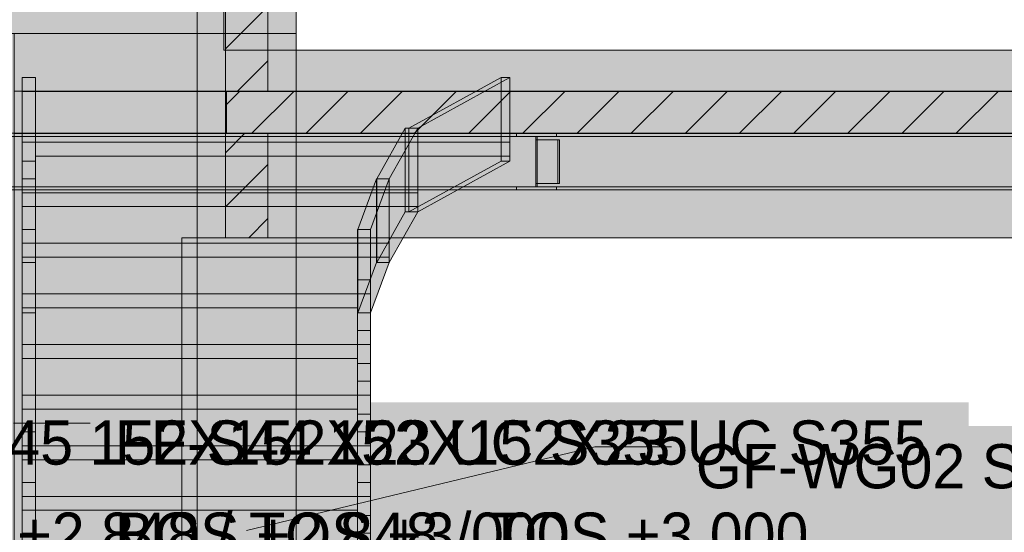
# Model space of a CAD drawing. Header units: millimetres. Extents: x 17 to 413, y 4 to 292.
# Tile 65 of 207: x 86 to 114, y 145 to 159. Entities that reach past the tile are written whole.
import ezdxf

# ---------------------------------------------------------------- set-up
doc = ezdxf.new("R2010")
doc.units = ezdxf.units.MM
for name, color, linetype in [('FILL-C_BDBDBF', 7, 'Continuous'), ('FILL-EPS', 7, 'Continuous'), ('FILL-INK', 7, 'Continuous'), ('FILL-LIGHT', 7, 'Continuous'), ('FILL-WHITE', 7, 'Continuous'), ('LINE-CORE', 7, 'Continuous'), ('LINE-INK', 7, 'Continuous'), ('LINE-STEEL_GREY', 7, 'Continuous'), ('TEXT-INK', 7, 'Continuous')]:
    doc.layers.add(name, color=color, linetype=linetype)

msp = doc.modelspace()

# ---------------------------------------------------------------- hatches: boundary and pattern name
at = {"layer": 'FILL-C_BDBDBF', "true_color": 0xbdbdbf}
h = msp.add_hatch(color=9, dxfattribs=at)
h.dxf.hatch_style = 1
h.paths.add_polyline_path([(92.176, 157.182), (91.572, 157.182), (91.548, 157.182), (91.538, 157.182), (91.538, 185.712), (92.71, 185.712), (92.757, 185.712), (92.757, 157.182), (92.176, 157.182)])
h = msp.add_hatch(color=9, dxfattribs=at)
h.dxf.hatch_style = 1
h.paths.add_polyline_path([(91.572, 155.962), (92.757, 155.962), (92.757, 152.976), (91.538, 152.976), (91.538, 155.962), (91.562, 155.962)])
at = {"layer": 'FILL-EPS', "true_color": 0xccffff}
h = msp.add_hatch(color=7, dxfattribs=at)
h.dxf.hatch_style = 1
h.paths.add_polyline_path([(91.538, 156.813), (91.538, 155.962), (91.538, 155.962), (91.538, 152.976), (91.302, 152.976), (90.725, 152.976), (90.725, 153.739), (90.725, 158.833), (90.725, 166.962), (90.725, 185.712), (91.538, 185.712), (91.538, 157.182), (91.538, 157.182)])
h = msp.add_hatch(color=7, dxfattribs=at)
h.dxf.hatch_style = 1
h.paths.add_polyline_path([(92.757, 185.712), (93.57, 185.712), (93.57, 177.583), (93.57, 158.833), (93.57, 158.334), (93.57, 157.182), (92.757, 157.182)])
h = msp.add_hatch(color=7, dxfattribs=at)
h.dxf.hatch_style = 1
h.paths.add_polyline_path([(93.57, 155.962), (93.57, 154.695), (93.57, 152.976), (92.757, 152.976), (92.757, 155.962), (92.966, 155.962)])
at = {"layer": 'FILL-INK', "true_color": 0x1a1a1f}
h = msp.add_hatch(color=250, dxfattribs=at)
h.dxf.hatch_style = 1
h.paths.add_polyline_path([(92.144, 144.572), (93.417, 145.269), (93.594, 144.53)])
at = {"layer": 'FILL-LIGHT', "true_color": 0xcccccf}
h = msp.add_hatch(color=254, dxfattribs=at)
h.dxf.hatch_style = 1
h.paths.add_polyline_path([(91.572, 157.172), (112.125, 157.172), (126.883, 157.172), (126.883, 156.671), (126.883, 155.972), (106.331, 155.972), (91.572, 155.972), (91.572, 156.474)])
at = {"layer": 'FILL-WHITE', "true_color": 0xffffff}
h = msp.add_hatch(color=7, dxfattribs=at)
h.dxf.hatch_style = 1
h.paths.add_polyline_path([(109.226, 208.815), (132.98, 185.061), (132.98, 158.833), (126.97, 158.833), (126.97, 180.572), (118.698, 180.572), (118.698, 181.172), (118.617, 182.461), (118.375, 183.727), (117.977, 184.95), (117.429, 186.108), (116.741, 187.182), (115.925, 188.153), (114.994, 189.004), (113.964, 189.722), (112.853, 190.293), (111.68, 190.708), (110.466, 190.96), (109.23, 191.044), (107.994, 190.96), (106.779, 190.708), (105.607, 190.293), (104.496, 189.722), (103.466, 189.004), (102.535, 188.153), (101.718, 187.182), (101.03, 186.108), (100.483, 184.95), (100.084, 183.727), (99.843, 182.461), (99.762, 181.172), (99.762, 180.572), (91.49, 180.572), (91.49, 158.833), (85.472, 158.833), (85.472, 185.061)])
h = msp.add_hatch(color=7, dxfattribs=at)
h.dxf.hatch_style = 1
h.paths.add_polyline_path([(109.226, 208.815), (132.98, 185.061), (132.98, 158.833), (126.97, 158.833), (126.97, 180.572), (118.698, 180.572), (118.698, 181.172), (118.617, 182.461), (118.375, 183.727), (117.977, 184.95), (117.429, 186.108), (116.741, 187.182), (115.925, 188.153), (114.994, 189.004), (113.964, 189.722), (112.853, 190.293), (111.68, 190.708), (110.466, 190.96), (109.23, 191.044), (107.994, 190.96), (106.779, 190.708), (105.607, 190.293), (104.496, 189.722), (103.466, 189.004), (102.535, 188.153), (101.718, 187.182), (101.03, 186.108), (100.483, 184.95), (100.084, 183.727), (99.843, 182.461), (99.762, 181.172), (99.762, 180.572), (91.49, 180.572), (91.49, 158.833), (85.472, 158.833), (85.472, 185.061)])
h = msp.add_hatch(color=7, dxfattribs=at)
h.dxf.hatch_style = 1
h.paths.add_polyline_path([(93.57, 185.712), (93.57, 158.833), (90.725, 158.833), (90.725, 185.712)])
h = msp.add_hatch(color=7, dxfattribs=at)
h.dxf.hatch_style = 1
h.paths.add_polyline_path([(93.57, 185.712), (93.57, 158.833), (90.725, 158.833), (90.725, 185.712)])
h = msp.add_hatch(color=7, dxfattribs=at)
h.dxf.hatch_style = 1
h.paths.add_polyline_path([(90.725, 158.833), (90.725, 185.712), (93.57, 185.712), (93.57, 158.833)])
h = msp.add_hatch(color=7, dxfattribs=at)
h.dxf.hatch_style = 1
h.paths.add_polyline_path([(74.627, 181.772), (90.725, 181.772), (90.725, 158.833), (74.627, 158.833), (74.627, 181.772)])
h.paths.add_polyline_path([(85.412, 174.572), (79.932, 174.572), (79.932, 164.372), (85.412, 164.372)], flags=0)
h = msp.add_hatch(color=7, dxfattribs=at)
h.dxf.hatch_style = 1
h.paths.add_polyline_path([(74.627, 181.772), (90.725, 181.772), (90.725, 158.833), (74.627, 158.833)])
h.paths.add_polyline_path([(85.412, 174.572), (79.932, 174.572), (79.932, 164.372), (85.412, 164.372)], flags=0)
h = msp.add_hatch(color=7, dxfattribs=at)
h.dxf.hatch_style = 1
h.paths.add_polyline_path([(90.725, 158.833), (90.725, 129.572), (74.627, 129.572), (74.627, 158.833)])
h.paths.add_polyline_path([(85.412, 152.972), (79.932, 152.972), (79.932, 136.172), (85.412, 136.172)], flags=0)
h = msp.add_hatch(color=7, dxfattribs=at)
h.dxf.hatch_style = 1
h.paths.add_polyline_path([(74.627, 158.833), (90.725, 158.833), (90.725, 129.572), (74.627, 129.572)])
h.paths.add_polyline_path([(85.412, 152.972), (79.932, 152.972), (79.932, 136.172), (85.412, 136.172)], flags=0)
h = msp.add_hatch(color=7, dxfattribs=at)
h.dxf.hatch_style = 1
h.paths.add_polyline_path([(85.459, 157.182), (85.472, 157.182), (85.472, 158.833), (91.49, 158.833), (91.49, 158.362), (126.97, 158.362), (126.97, 158.833), (132.979, 158.833), (132.979, 157.182), (85.472, 157.182)])
h = msp.add_hatch(color=7, dxfattribs=at)
h.dxf.hatch_style = 1
h.paths.add_polyline_path([(91.49, 158.833), (91.49, 158.362), (126.97, 158.362), (126.97, 158.833), (132.979, 158.833), (132.979, 129.572), (128.17, 129.572), (128.17, 152.976), (90.286, 152.976), (90.286, 129.572), (85.472, 129.572), (85.472, 158.833)])
h = msp.add_hatch(color=7, dxfattribs=at)
h.dxf.hatch_style = 1
h.paths.add_polyline_path([(90.725, 158.833), (93.57, 158.833), (93.57, 157.183), (93.57, 157.182), (93.57, 129.572), (90.725, 129.572), (90.725, 158.833)])
h = msp.add_hatch(color=7, dxfattribs=at)
h.dxf.hatch_style = 1
h.paths.add_polyline_path([(93.57, 158.833), (93.57, 155.963), (93.57, 155.962), (93.57, 129.572), (93.57, 129.572), (90.725, 129.572), (90.725, 158.833)])
h.paths.add_polyline_path([(93.57, 157.182), (91.572, 157.182), (91.572, 155.962), (93.57, 155.962)], flags=0)
h = msp.add_hatch(color=7, dxfattribs=at)
h.dxf.hatch_style = 1
h.paths.add_polyline_path([(93.57, 158.833), (93.57, 157.182), (91.572, 157.182), (91.572, 155.962), (93.57, 155.962), (93.57, 129.572), (90.725, 129.572), (90.725, 158.833)])
h = msp.add_hatch(color=7, dxfattribs=at)
h.dxf.hatch_style = 1
h.paths.add_polyline_path([(93.57, 158.837), (93.57, 158.833), (93.57, 158.833)])
h = msp.add_hatch(color=7, dxfattribs=at)
h.dxf.hatch_style = 1
h.paths.add_polyline_path([(85.706, 157.572), (86.082, 157.572), (86.082, 157.172), (99.706, 157.172), (99.706, 155.32), (86.082, 155.32), (86.082, 155.172), (85.706, 155.172), (85.706, 155.72)])
h = msp.add_hatch(color=7, dxfattribs=at)
h.dxf.hatch_style = 1
h.paths.add_polyline_path([(86.082, 157.572), (86.082, 156.12), (86.082, 154.667), (85.706, 154.667), (85.706, 156.12), (85.706, 157.572)])
h = msp.add_hatch(color=7, dxfattribs=at)
h.dxf.hatch_style = 1
h.paths.add_polyline_path([(96.805, 156.12), (99.453, 157.572), (99.453, 155.172), (96.805, 153.72), (96.805, 156.12)])
h = msp.add_hatch(color=7, dxfattribs=at)
h.dxf.hatch_style = 1
h.paths.add_polyline_path([(97.058, 156.12), (96.805, 156.12), (99.453, 157.572), (99.706, 157.572), (97.058, 156.12)])
h = msp.add_hatch(color=7, dxfattribs=at)
h.dxf.hatch_style = 1
h.paths.add_polyline_path([(97.058, 156.12), (99.706, 157.572), (99.706, 155.72), (99.706, 155.172), (97.058, 153.72), (97.058, 155.32), (97.058, 156.12)])
h = msp.add_hatch(color=7, dxfattribs=at)
h.dxf.hatch_style = 1
h.paths.add_polyline_path([(99.453, 155.172), (99.453, 157.572), (99.706, 157.572), (99.706, 155.172)])
h = msp.add_hatch(color=7, dxfattribs=at)
h.dxf.hatch_style = 1
h.paths.add_polyline_path([(85.472, 157.182), (132.979, 157.182), (132.979, 155.962), (85.472, 155.962)])
h = msp.add_hatch(color=7, dxfattribs=at)
h.dxf.hatch_style = 1
h.paths.add_polyline_path([(99.706, 157.172), (99.706, 155.72), (85.706, 155.72), (85.706, 157.172)])
h = msp.add_hatch(color=7, dxfattribs=at)
h.dxf.hatch_style = 1
h.paths.add_polyline_path([(95.886, 152.267), (95.886, 154.667), (96.702, 156.12), (96.702, 153.72)])
h = msp.add_hatch(color=7, dxfattribs=at)
h.dxf.hatch_style = 1
h.paths.add_polyline_path([(96.242, 154.667), (95.886, 154.667), (96.702, 156.12), (97.058, 156.12)])
h = msp.add_hatch(color=7, dxfattribs=at)
h.dxf.hatch_style = 1
h.paths.add_polyline_path([(97.058, 156.12), (97.058, 153.867), (97.058, 153.72), (96.242, 152.267), (96.242, 154.267), (96.242, 154.667)])
h = msp.add_hatch(color=7, dxfattribs=at)
h.dxf.hatch_style = 1
h.paths.add_polyline_path([(97.058, 156.12), (97.058, 153.72), (96.702, 153.72), (96.702, 156.12)])
h = msp.add_hatch(color=7, dxfattribs=at)
h.dxf.hatch_style = 1
h.paths.add_polyline_path([(97.058, 156.12), (97.058, 153.72), (96.805, 153.72), (96.805, 156.12)])
h = msp.add_hatch(color=7, dxfattribs=at)
h.dxf.hatch_style = 1
h.paths.add_polyline_path([(99.891, 155.972), (99.891, 155.884), (83.018, 155.884), (83.018, 155.972)])
h = msp.add_hatch(color=7, dxfattribs=at)
h.dxf.hatch_style = 1
h.paths.add_polyline_path([(83.573, 155.884), (100.446, 155.884), (100.446, 155.788), (101.085, 155.788), (101.085, 154.531), (100.446, 154.531), (100.446, 154.435), (83.573, 154.435)])
h = msp.add_hatch(color=7, dxfattribs=at)
h.dxf.hatch_style = 1
h.paths.add_polyline_path([(100.487, 155.884), (100.487, 155.788), (101.126, 155.788), (101.126, 154.531), (100.487, 154.531), (100.487, 154.435), (83.614, 154.435), (83.614, 155.884)])
h = msp.add_hatch(color=7, dxfattribs=at)
h.dxf.hatch_style = 1
h.paths.add_polyline_path([(83.754, 155.972), (134.698, 155.972), (134.698, 155.884), (83.754, 155.884)])
h = msp.add_hatch(color=7, dxfattribs=at)
h.dxf.hatch_style = 1
h.paths.add_polyline_path([(83.754, 155.972), (134.698, 155.972), (134.698, 155.884), (83.754, 155.884)])
h = msp.add_hatch(color=7, dxfattribs=at)
h.dxf.hatch_style = 1
h.paths.add_polyline_path([(83.754, 155.884), (134.698, 155.884), (134.698, 154.435), (83.754, 154.435)])
h = msp.add_hatch(color=7, dxfattribs=at)
h.dxf.hatch_style = 1
h.paths.add_polyline_path([(83.754, 155.884), (134.698, 155.884), (134.698, 154.435), (83.754, 154.435)])
h = msp.add_hatch(color=7, dxfattribs=at)
h.dxf.hatch_style = 1
h.paths.add_polyline_path([(84.17, 155.972), (101.042, 155.972), (101.042, 155.884), (84.17, 155.884)])
h = msp.add_hatch(color=7, dxfattribs=at)
h.dxf.hatch_style = 1
h.paths.add_polyline_path([(84.474, 154.531), (84.474, 155.788), (85.378, 155.788), (85.378, 155.884), (133.074, 155.884), (133.074, 155.788), (133.978, 155.788), (133.978, 154.531), (133.074, 154.531), (133.074, 154.435), (85.378, 154.435), (85.378, 154.531)])
h = msp.add_hatch(color=7, dxfattribs=at)
h.dxf.hatch_style = 1
h.paths.add_polyline_path([(85.378, 155.788), (85.378, 155.884), (133.074, 155.884), (133.074, 155.788), (133.978, 155.788), (133.978, 154.531), (133.074, 154.531), (133.074, 154.435), (85.378, 154.435), (85.378, 154.531), (84.474, 154.531), (84.474, 155.788)])
h = msp.add_hatch(color=7, dxfattribs=at)
h.dxf.hatch_style = 1
h.paths.add_polyline_path([(85.378, 155.884), (85.378, 155.972), (133.074, 155.972), (133.074, 155.884), (85.378, 155.884)])
h = msp.add_hatch(color=7, dxfattribs=at)
h.dxf.hatch_style = 1
h.paths.add_polyline_path([(133.074, 155.972), (133.074, 155.884), (85.378, 155.884), (85.378, 155.972)])
h = msp.add_hatch(color=7, dxfattribs=at)
h.dxf.hatch_style = 1
h.paths.add_polyline_path([(85.472, 155.962), (132.979, 155.962), (132.979, 129.572), (128.17, 129.572), (128.17, 152.976), (90.286, 152.976), (90.286, 129.572), (85.472, 129.572), (85.472, 155.962)])
h = msp.add_hatch(color=7, dxfattribs=at)
h.dxf.hatch_style = 1
h.paths.add_polyline_path([(99.891, 154.435), (100.446, 154.435), (100.446, 155.788), (100.446, 155.884), (99.891, 155.884), (99.891, 155.972), (101.042, 155.972), (101.042, 155.884), (100.487, 155.884), (100.487, 154.531), (100.487, 154.435), (101.042, 154.435), (101.042, 154.347), (99.891, 154.347)])
h = msp.add_hatch(color=7, dxfattribs=at)
h.dxf.hatch_style = 1
h.paths.add_polyline_path([(101.055, 155.974), (101.055, 155.974), (101.055, 155.974), (101.055, 155.973), (101.042, 155.972)])
h = msp.add_hatch(color=7, dxfattribs=at)
h.dxf.hatch_style = 1
h.paths.add_polyline_path([(101.085, 154.531), (101.085, 155.788), (101.126, 155.788), (101.126, 154.531)])
h = msp.add_hatch(color=7, dxfattribs=at)
h.dxf.hatch_style = 1
h.paths.add_polyline_path([(97.058, 155.72), (97.058, 154.267), (85.706, 154.267), (85.706, 155.72)])
h = msp.add_hatch(color=7, dxfattribs=at)
h.dxf.hatch_style = 1
h.paths.add_polyline_path([(85.706, 155.32), (85.706, 155.72), (97.058, 155.72), (97.058, 153.867), (85.706, 153.867), (85.706, 154.267)])
h = msp.add_hatch(color=7, dxfattribs=at)
h.dxf.hatch_style = 1
h.paths.add_polyline_path([(85.706, 152.267), (85.706, 153.72), (85.706, 155.172), (86.082, 155.172), (86.082, 153.72), (86.082, 152.267)])
h = msp.add_hatch(color=7, dxfattribs=at)
h.dxf.hatch_style = 1
h.paths.add_polyline_path([(97.058, 153.72), (96.805, 153.72), (99.453, 155.172), (99.706, 155.172), (97.058, 153.72)])
h = msp.add_hatch(color=7, dxfattribs=at)
h.dxf.hatch_style = 1
h.paths.add_polyline_path([(85.706, 154.667), (86.082, 154.667), (86.082, 153.215), (85.706, 153.215), (85.706, 154.667)])
h = msp.add_hatch(color=7, dxfattribs=at)
h.dxf.hatch_style = 1
h.paths.add_polyline_path([(95.339, 153.215), (95.875, 154.667), (95.875, 152.267), (95.339, 150.815)])
h = msp.add_hatch(color=7, dxfattribs=at)
h.dxf.hatch_style = 1
h.paths.add_polyline_path([(95.339, 153.215), (95.875, 154.667), (96.242, 154.667), (95.706, 153.215)])
h = msp.add_hatch(color=7, dxfattribs=at)
h.dxf.hatch_style = 1
h.paths.add_polyline_path([(95.706, 152.815), (95.706, 153.215), (96.242, 154.667), (96.242, 152.415), (96.242, 152.267), (95.706, 150.815)])
h = msp.add_hatch(color=7, dxfattribs=at)
h.dxf.hatch_style = 1
h.paths.add_polyline_path([(96.242, 154.667), (96.242, 152.267), (95.875, 152.267), (95.875, 154.667)])
h = msp.add_hatch(color=7, dxfattribs=at)
h.dxf.hatch_style = 1
h.paths.add_polyline_path([(95.886, 152.267), (95.886, 154.667), (96.242, 154.667), (96.242, 152.267)])
h = msp.add_hatch(color=7, dxfattribs=at)
h.dxf.hatch_style = 1
h.paths.add_polyline_path([(99.891, 154.435), (99.891, 154.347), (83.018, 154.347), (83.018, 154.435)])
h = msp.add_hatch(color=7, dxfattribs=at)
h.dxf.hatch_style = 1
h.paths.add_polyline_path([(83.754, 154.435), (134.698, 154.435), (134.698, 154.347), (83.754, 154.347)])
h = msp.add_hatch(color=7, dxfattribs=at)
h.dxf.hatch_style = 1
h.paths.add_polyline_path([(83.754, 154.435), (134.698, 154.435), (134.698, 154.347), (83.754, 154.347)])
h = msp.add_hatch(color=7, dxfattribs=at)
h.dxf.hatch_style = 1
h.paths.add_polyline_path([(84.17, 154.435), (101.042, 154.435), (101.042, 154.347), (84.17, 154.347)])
h = msp.add_hatch(color=7, dxfattribs=at)
h.dxf.hatch_style = 1
h.paths.add_polyline_path([(85.378, 154.347), (85.378, 154.435), (133.074, 154.435), (133.074, 154.347), (85.378, 154.347)])
h = msp.add_hatch(color=7, dxfattribs=at)
h.dxf.hatch_style = 1
h.paths.add_polyline_path([(133.074, 154.435), (133.074, 154.347), (85.378, 154.347), (85.378, 154.435)])
h = msp.add_hatch(color=7, dxfattribs=at)
h.dxf.hatch_style = 1
h.paths.add_polyline_path([(96.242, 154.267), (96.242, 152.815), (85.706, 152.815), (85.706, 154.267)])
h = msp.add_hatch(color=7, dxfattribs=at)
h.dxf.hatch_style = 1
h.paths.add_polyline_path([(85.706, 153.867), (85.706, 154.267), (96.242, 154.267), (96.242, 152.415), (85.706, 152.415), (85.706, 152.815)])
h = msp.add_hatch(color=7, dxfattribs=at)
h.dxf.hatch_style = 1
h.paths.add_polyline_path([(95.886, 152.267), (96.702, 153.72), (97.058, 153.72), (96.242, 152.267)])
h = msp.add_hatch(color=7, dxfattribs=at)
h.dxf.hatch_style = 1
h.paths.add_polyline_path([(85.706, 152.415), (85.706, 152.815), (95.33, 152.815), (95.33, 153.215), (95.706, 153.215), (95.706, 152.815), (95.706, 150.962), (95.706, 150.815), (95.33, 150.815), (95.33, 150.962), (85.706, 150.962), (85.706, 151.362)])
h = msp.add_hatch(color=7, dxfattribs=at)
h.dxf.hatch_style = 1
h.paths.add_polyline_path([(86.082, 153.215), (86.082, 151.762), (86.082, 150.309), (86.082, 148.856), (86.082, 147.404), (85.706, 147.404), (85.706, 148.856), (85.706, 150.309), (85.706, 151.762), (85.706, 153.215)])
h = msp.add_hatch(color=7, dxfattribs=at)
h.dxf.hatch_style = 1
h.paths.add_polyline_path([(90.725, 136.172), (90.725, 152.976), (93.57, 152.976), (93.57, 136.172), (90.725, 136.172)])
h = msp.add_hatch(color=7, dxfattribs=at)
h.dxf.hatch_style = 1
h.paths.add_polyline_path([(95.706, 153.215), (95.706, 151.762), (95.706, 150.309), (95.706, 148.856), (95.706, 147.404), (95.33, 147.404), (95.33, 148.856), (95.33, 150.309), (95.33, 151.762), (95.33, 153.215)])
h = msp.add_hatch(color=7, dxfattribs=at)
h.dxf.hatch_style = 1
h.paths.add_polyline_path([(95.339, 153.215), (95.706, 153.215), (95.706, 150.815), (95.339, 150.815)])
h = msp.add_hatch(color=7, dxfattribs=at)
h.dxf.hatch_style = 1
h.paths.add_polyline_path([(95.706, 152.815), (95.706, 151.362), (85.706, 151.362), (85.706, 152.815)])
h = msp.add_hatch(color=7, dxfattribs=at)
h.dxf.hatch_style = 1
h.paths.add_polyline_path([(85.706, 150.815), (85.706, 152.267), (86.082, 152.267), (86.082, 150.815), (85.706, 150.815)])
h = msp.add_hatch(color=7, dxfattribs=at)
h.dxf.hatch_style = 1
h.paths.add_polyline_path([(95.339, 150.815), (95.875, 152.267), (96.242, 152.267), (95.706, 150.815)])
h = msp.add_hatch(color=7, dxfattribs=at)
h.dxf.hatch_style = 1
h.paths.add_polyline_path([(85.706, 150.962), (85.706, 151.362), (95.33, 151.362), (95.33, 151.762), (95.706, 151.762), (95.706, 151.362), (95.706, 149.509), (95.706, 149.362), (95.33, 149.362), (95.33, 149.509), (85.706, 149.509), (85.706, 149.909)])
h = msp.add_hatch(color=7, dxfattribs=at)
h.dxf.hatch_style = 1
h.paths.add_polyline_path([(95.706, 151.362), (95.706, 149.909), (85.706, 149.909), (85.706, 151.362)])
h = msp.add_hatch(color=7, dxfattribs=at)
h.dxf.hatch_style = 1
h.paths.add_polyline_path([(85.706, 142.099), (85.706, 143.552), (85.706, 145.004), (85.706, 146.456), (85.706, 147.909), (85.706, 149.362), (85.706, 150.815), (86.082, 150.815), (86.082, 149.362), (86.082, 147.909), (86.082, 146.456), (86.082, 145.004), (86.082, 143.552), (86.082, 142.099)])
h = msp.add_hatch(color=7, dxfattribs=at)
h.dxf.hatch_style = 1
h.paths.add_polyline_path([(95.33, 142.099), (95.33, 143.552), (95.33, 145.004), (95.33, 146.456), (95.33, 147.909), (95.33, 149.362), (95.33, 150.815), (95.706, 150.815), (95.706, 149.362), (95.706, 147.909), (95.706, 146.456), (95.706, 145.004), (95.706, 143.552), (95.706, 142.099)])
h = msp.add_hatch(color=7, dxfattribs=at)
h.dxf.hatch_style = 1
h.paths.add_polyline_path([(85.706, 149.509), (85.706, 149.909), (95.33, 149.909), (95.33, 150.309), (95.706, 150.309), (95.706, 149.909), (95.706, 148.056), (95.706, 147.909), (95.33, 147.909), (95.33, 148.056), (85.706, 148.056), (85.706, 148.456)])
h = msp.add_hatch(color=7, dxfattribs=at)
h.dxf.hatch_style = 1
h.paths.add_polyline_path([(95.706, 149.909), (95.706, 148.456), (85.706, 148.456), (85.706, 149.909)])
h = msp.add_hatch(color=7, dxfattribs=at)
h.dxf.hatch_style = 1
h.paths.add_polyline_path([(85.706, 148.056), (85.706, 148.456), (95.33, 148.456), (95.33, 148.856), (95.706, 148.856), (95.706, 148.456), (95.706, 146.604), (95.706, 146.456), (95.33, 146.456), (95.33, 146.604), (85.706, 146.604), (85.706, 147.004)])
h = msp.add_hatch(color=7, dxfattribs=at)
h.dxf.hatch_style = 1
h.paths.add_polyline_path([(95.706, 148.456), (95.706, 147.004), (85.706, 147.004), (85.706, 148.456)])
h = msp.add_hatch(color=7, dxfattribs=at)
h.dxf.hatch_style = 1
h.paths.add_polyline_path([(81.202, 142.861), (106.018, 142.861), (106.018, 148.253), (81.202, 148.253)])
h = msp.add_hatch(color=7, dxfattribs=at)
h.dxf.hatch_style = 1
h.paths.add_polyline_path([(88.058, 142.861), (112.875, 142.861), (112.875, 148.253), (88.058, 148.253)])
h = msp.add_hatch(color=7, dxfattribs=at)
h.dxf.hatch_style = 1
h.paths.add_polyline_path([(104.744, 142.18), (127.211, 142.18), (127.211, 147.572), (104.744, 147.572)])
h = msp.add_hatch(color=7, dxfattribs=at)
h.dxf.hatch_style = 1
h.paths.add_polyline_path([(85.706, 147.404), (86.082, 147.404), (86.082, 145.952), (85.706, 145.952), (85.706, 147.404)])
h = msp.add_hatch(color=7, dxfattribs=at)
h.dxf.hatch_style = 1
h.paths.add_polyline_path([(85.706, 146.604), (85.706, 147.004), (95.33, 147.004), (95.33, 147.404), (95.706, 147.404), (95.706, 147.004), (95.706, 145.152), (95.706, 145.004), (95.33, 145.004), (95.33, 145.152), (85.706, 145.152), (85.706, 145.552)])
h = msp.add_hatch(color=7, dxfattribs=at)
h.dxf.hatch_style = 1
h.paths.add_polyline_path([(95.33, 147.404), (95.706, 147.404), (95.706, 145.952), (95.33, 145.952), (95.33, 147.404)])
h = msp.add_hatch(color=7, dxfattribs=at)
h.dxf.hatch_style = 1
h.paths.add_polyline_path([(85.706, 147.004), (95.706, 147.004), (95.706, 145.552), (85.706, 145.552)])
h = msp.add_hatch(color=7, dxfattribs=at)
h.dxf.hatch_style = 1
h.paths.add_polyline_path([(86.082, 145.952), (86.082, 144.499), (85.706, 144.499), (85.706, 145.952)])
h = msp.add_hatch(color=7, dxfattribs=at)
h.dxf.hatch_style = 1
h.paths.add_polyline_path([(85.706, 145.152), (85.706, 145.552), (95.33, 145.552), (95.33, 145.952), (95.706, 145.952), (95.706, 145.552), (95.706, 143.699), (95.706, 143.552), (95.33, 143.552), (95.33, 143.699), (85.706, 143.699), (85.706, 144.099)])
h = msp.add_hatch(color=7, dxfattribs=at)
h.dxf.hatch_style = 1
h.paths.add_polyline_path([(95.706, 145.952), (95.706, 144.499), (95.33, 144.499), (95.33, 145.952)])
h = msp.add_hatch(color=7, dxfattribs=at)
h.dxf.hatch_style = 1
h.paths.add_polyline_path([(85.706, 145.552), (95.706, 145.552), (95.706, 144.099), (85.706, 144.099), (85.706, 145.552)])

# ---------------------------------------------------------------- linework, layer by layer
at = {"layer": 'LINE-CORE', "lineweight": 5}
for points in [[(93.57, 185.712), (93.57, 158.833), (93.57, 158.833), (90.725, 158.833), (90.725, 185.712), (90.725, 185.712)], [(93.57, 185.712), (93.57, 158.833), (93.57, 158.833), (90.725, 158.833), (90.725, 185.712), (90.725, 185.712)], [(90.725, 158.833), (90.725, 185.712), (93.57, 185.712), (93.57, 185.712), (93.57, 158.833), (90.725, 158.833)], [(74.627, 181.772), (74.627, 181.772), (90.725, 181.772), (90.725, 158.833), (90.725, 158.833), (74.627, 158.833), (74.627, 158.833), (74.627, 181.772), (74.627, 181.772)], [(74.627, 181.772), (74.627, 181.772), (90.725, 181.772), (90.725, 181.772), (90.725, 181.772), (90.725, 181.772), (90.725, 158.833), (74.627, 158.833)], [(90.725, 158.833), (90.725, 129.572), (74.627, 129.572), (74.627, 158.833)], [(74.627, 158.833), (90.725, 158.833), (90.725, 129.572), (74.627, 129.572)], [(85.459, 157.182), (85.472, 157.182), (85.472, 158.833), (91.49, 158.833), (91.49, 158.362), (126.97, 158.362), (126.97, 158.833), (132.979, 158.833), (132.979, 157.182), (85.472, 157.182), (85.472, 157.182), (85.459, 157.182)], [(91.49, 158.833), (91.49, 158.362), (126.97, 158.362), (126.97, 158.833), (132.979, 158.833), (132.979, 129.572), (128.17, 129.572), (128.17, 152.976), (90.286, 152.976), (90.286, 129.572), (85.472, 129.572), (85.472, 158.833)], [(90.725, 158.833), (90.725, 158.833), (93.57, 158.833), (93.57, 157.183), (93.57, 157.182), (93.57, 129.572), (93.57, 129.572), (93.57, 129.572), (93.57, 129.572), (90.725, 129.572), (90.725, 158.833), (90.725, 158.833)], [(93.57, 158.833), (93.57, 155.963), (93.57, 155.962), (93.57, 129.572), (93.57, 129.572), (90.725, 129.572), (90.725, 158.833)], [(93.57, 158.833), (93.57, 157.182), (91.572, 157.182), (91.572, 155.962), (93.57, 155.962), (93.57, 129.572), (93.57, 129.572), (93.57, 129.572), (93.57, 129.572), (90.725, 129.572), (90.725, 129.572), (90.725, 158.833), (90.725, 158.833), (90.725, 158.833), (90.725, 158.833)], [(93.57, 158.837), (93.57, 158.833), (93.57, 158.833)], [(85.706, 157.572), (86.082, 157.572), (86.082, 157.172), (99.706, 157.172), (99.706, 155.32), (86.082, 155.32), (86.082, 155.172), (85.706, 155.172), (85.706, 155.72)], [(86.082, 157.572), (86.082, 156.12), (86.082, 156.12), (86.082, 156.12), (86.082, 154.667), (86.082, 154.667), (86.082, 154.667), (85.706, 154.667), (85.706, 156.12), (85.706, 156.12), (85.706, 156.12), (85.706, 157.572), (85.706, 157.572), (85.706, 157.572)], [(96.805, 156.12), (99.453, 157.572), (99.453, 155.172), (99.453, 155.172), (99.453, 155.172), (99.453, 155.172), (99.453, 155.172), (96.805, 153.72), (96.805, 156.12), (96.805, 156.12)], [(97.058, 156.12), (96.805, 156.12), (99.453, 157.572), (99.453, 157.572), (99.706, 157.572), (97.058, 156.12), (97.058, 156.12), (97.058, 156.12)], [(97.058, 156.12), (99.706, 157.572), (99.706, 155.72), (99.706, 155.172), (99.706, 155.172), (99.706, 155.172), (99.706, 155.172), (99.706, 155.172), (97.058, 153.72), (97.058, 155.32), (97.058, 156.12), (97.058, 156.12)], [(99.453, 155.172), (99.453, 157.572), (99.706, 157.572), (99.706, 157.572), (99.706, 155.172), (99.453, 155.172)], [(85.472, 157.182), (132.979, 157.182), (132.979, 157.182), (132.979, 155.962), (85.472, 155.962), (85.472, 155.962)], [(99.706, 157.172), (99.706, 155.72), (85.706, 155.72), (85.706, 157.172)], [(93.57, 157.182), (91.572, 157.182), (91.572, 155.962), (93.57, 155.962)], [(95.886, 152.267), (95.886, 154.667), (96.702, 156.12), (96.702, 156.12), (96.702, 153.72), (95.886, 152.267)], [(96.242, 154.667), (95.886, 154.667), (96.702, 156.12), (96.702, 156.12), (97.058, 156.12), (96.242, 154.667)], [(97.058, 156.12), (97.058, 153.867), (97.058, 153.72), (97.058, 153.72), (96.242, 152.267), (96.242, 154.267), (96.242, 154.667), (96.242, 154.667)], [(97.058, 156.12), (97.058, 153.72), (97.058, 153.72), (96.702, 153.72), (96.702, 156.12), (96.702, 156.12)], [(97.058, 156.12), (97.058, 153.72), (96.805, 153.72), (96.805, 156.12)], [(99.891, 155.972), (99.891, 155.884), (99.891, 155.884), (83.018, 155.884), (83.018, 155.972), (83.018, 155.972)], [(83.573, 155.884), (100.446, 155.884), (100.446, 155.788), (101.085, 155.788), (101.085, 154.531), (100.446, 154.531), (100.446, 154.435), (83.573, 154.435), (83.573, 154.435)], [(100.487, 155.884), (100.487, 155.788), (101.126, 155.788), (101.126, 154.531), (100.487, 154.531), (100.487, 154.435), (83.614, 154.435), (83.614, 155.884)], [(83.754, 155.972), (134.698, 155.972), (134.698, 155.884), (83.754, 155.884)], [(83.754, 155.972), (134.698, 155.972), (134.698, 155.884), (83.754, 155.884)], [(83.754, 155.884), (134.698, 155.884), (134.698, 155.884), (134.698, 154.435), (83.754, 154.435), (83.754, 154.435)], [(83.754, 155.884), (134.698, 155.884), (134.698, 154.435), (134.698, 154.435), (83.754, 154.435), (83.754, 155.884)], [(84.17, 155.972), (101.042, 155.972), (101.042, 155.884), (84.17, 155.884), (84.17, 155.972)], [(84.474, 154.531), (84.474, 155.788), (85.378, 155.788), (85.378, 155.884), (133.074, 155.884), (133.074, 155.884), (133.074, 155.788), (133.978, 155.788), (133.978, 155.788), (133.978, 154.531), (133.074, 154.531), (133.074, 154.435), (85.378, 154.435), (85.378, 154.435), (85.378, 154.531), (84.474, 154.531)], [(85.378, 155.788), (85.378, 155.884), (85.378, 155.884), (133.074, 155.884), (133.074, 155.788), (133.978, 155.788), (133.978, 154.531), (133.978, 154.531), (133.074, 154.531), (133.074, 154.435), (133.074, 154.435), (85.378, 154.435), (85.378, 154.531), (84.474, 154.531), (84.474, 155.788), (84.474, 155.788)], [(85.378, 155.884), (85.378, 155.972), (133.074, 155.972), (133.074, 155.972), (133.074, 155.972), (133.074, 155.972), (133.074, 155.884), (85.378, 155.884), (85.378, 155.884), (85.378, 155.884)], [(133.074, 155.972), (133.074, 155.884), (133.074, 155.884), (85.378, 155.884), (85.378, 155.972), (85.378, 155.972)], [(85.472, 155.962), (132.979, 155.962), (132.979, 129.572), (128.17, 129.572), (128.17, 152.976), (90.286, 152.976), (90.286, 129.572), (85.472, 129.572), (85.472, 129.572), (85.472, 129.572), (85.472, 129.572), (85.472, 155.962), (85.472, 155.962)], [(99.891, 154.435), (100.446, 154.435), (100.446, 155.788), (100.446, 155.884), (99.891, 155.884), (99.891, 155.972), (101.042, 155.972), (101.042, 155.884), (100.487, 155.884), (100.487, 154.531), (100.487, 154.435), (101.042, 154.435), (101.042, 154.347), (99.891, 154.347)], [(101.055, 155.974), (101.055, 155.974), (101.055, 155.974), (101.055, 155.973), (101.042, 155.972)], [(101.085, 154.531), (101.085, 155.788), (101.126, 155.788), (101.126, 155.788), (101.126, 154.531), (101.085, 154.531)], [(97.058, 155.72), (97.058, 154.267), (85.706, 154.267), (85.706, 155.72)], [(85.706, 155.32), (85.706, 155.72), (97.058, 155.72), (97.058, 153.867), (85.706, 153.867), (85.706, 154.267)], [(85.706, 152.267), (85.706, 152.267), (85.706, 153.72), (85.706, 153.72), (85.706, 153.72), (85.706, 155.172), (86.082, 155.172), (86.082, 155.172), (86.082, 155.172), (86.082, 153.72), (86.082, 153.72), (86.082, 153.72), (86.082, 152.267), (85.706, 152.267)], [(97.058, 153.72), (96.805, 153.72), (99.453, 155.172), (99.453, 155.172), (99.706, 155.172), (97.058, 153.72), (97.058, 153.72), (97.058, 153.72)], [(85.706, 154.667), (86.082, 154.667), (86.082, 153.215), (86.082, 153.215), (86.082, 153.215), (86.082, 153.215), (85.706, 153.215), (85.706, 154.667), (85.706, 154.667), (85.706, 154.667)], [(95.339, 153.215), (95.875, 154.667), (95.875, 152.267), (95.339, 150.815)], [(95.339, 153.215), (95.875, 154.667), (96.242, 154.667), (95.706, 153.215)], [(95.706, 152.815), (95.706, 153.215), (95.706, 153.215), (95.706, 153.215), (95.706, 153.215), (96.242, 154.667), (96.242, 152.415), (96.242, 152.267), (96.242, 152.267), (96.242, 152.267), (96.242, 152.267), (95.706, 150.815)], [(96.242, 154.667), (96.242, 152.267), (95.875, 152.267), (95.875, 154.667)], [(95.886, 152.267), (95.886, 154.667), (96.242, 154.667), (96.242, 154.667), (96.242, 152.267), (95.886, 152.267)], [(99.891, 154.435), (99.891, 154.347), (99.891, 154.347), (83.018, 154.347), (83.018, 154.435), (83.018, 154.435)], [(83.754, 154.435), (134.698, 154.435), (134.698, 154.347), (83.754, 154.347)], [(83.754, 154.435), (134.698, 154.435), (134.698, 154.347), (83.754, 154.347)], [(84.17, 154.435), (101.042, 154.435), (101.042, 154.347), (84.17, 154.347), (84.17, 154.435)], [(85.378, 154.347), (85.378, 154.435), (133.074, 154.435), (133.074, 154.435), (133.074, 154.435), (133.074, 154.435), (133.074, 154.347), (85.378, 154.347), (85.378, 154.347), (85.378, 154.347)], [(133.074, 154.435), (133.074, 154.347), (133.074, 154.347), (85.378, 154.347), (85.378, 154.435), (85.378, 154.435)], [(96.242, 154.267), (96.242, 152.815), (85.706, 152.815), (85.706, 154.267)], [(85.706, 153.867), (85.706, 154.267), (96.242, 154.267), (96.242, 152.415), (85.706, 152.415), (85.706, 152.815)], [(95.886, 152.267), (96.702, 153.72), (96.702, 153.72), (97.058, 153.72), (96.242, 152.267), (96.242, 152.267)], [(85.706, 152.415), (85.706, 152.815), (95.33, 152.815), (95.33, 153.215), (95.706, 153.215), (95.706, 152.815), (95.706, 150.962), (95.706, 150.815), (95.33, 150.815), (95.33, 150.962), (85.706, 150.962), (85.706, 151.362)], [(86.082, 153.215), (86.082, 151.762), (86.082, 151.762), (86.082, 151.762), (86.082, 150.309), (86.082, 150.309), (86.082, 150.309), (86.082, 148.856), (86.082, 148.856), (86.082, 148.856), (86.082, 147.404), (86.082, 147.404), (86.082, 147.404), (85.706, 147.404), (85.706, 148.856), (85.706, 148.856), (85.706, 148.856), (85.706, 150.309), (85.706, 150.309), (85.706, 150.309), (85.706, 151.762), (85.706, 151.762), (85.706, 151.762), (85.706, 153.215), (85.706, 153.215), (85.706, 153.215)], [(90.725, 136.172), (90.725, 136.172), (90.725, 152.976), (93.57, 152.976), (93.57, 152.976), (93.57, 152.976), (93.57, 136.172), (90.725, 136.172), (90.725, 136.172)], [(95.706, 153.215), (95.706, 151.762), (95.706, 151.762), (95.706, 151.762), (95.706, 150.309), (95.706, 150.309), (95.706, 150.309), (95.706, 148.856), (95.706, 148.856), (95.706, 148.856), (95.706, 147.404), (95.706, 147.404), (95.706, 147.404), (95.33, 147.404), (95.33, 148.856), (95.33, 148.856), (95.33, 148.856), (95.33, 150.309), (95.33, 150.309), (95.33, 150.309), (95.33, 151.762), (95.33, 151.762), (95.33, 151.762), (95.33, 153.215), (95.33, 153.215), (95.33, 153.215)], [(95.339, 153.215), (95.706, 153.215), (95.706, 150.815), (95.339, 150.815)], [(95.706, 152.815), (95.706, 151.362), (85.706, 151.362), (85.706, 152.815)], [(85.706, 150.815), (85.706, 150.815), (85.706, 152.267), (86.082, 152.267), (86.082, 152.267), (86.082, 152.267), (86.082, 152.267), (86.082, 150.815), (85.706, 150.815), (85.706, 150.815)], [(95.339, 150.815), (95.875, 152.267), (96.242, 152.267), (95.706, 150.815)], [(85.706, 150.962), (85.706, 151.362), (95.33, 151.362), (95.33, 151.762), (95.706, 151.762), (95.706, 151.362), (95.706, 149.509), (95.706, 149.362), (95.33, 149.362), (95.33, 149.509), (85.706, 149.509), (85.706, 149.909)], [(95.706, 151.362), (95.706, 149.909), (85.706, 149.909), (85.706, 151.362)], [(85.706, 149.509), (85.706, 149.909), (95.33, 149.909), (95.33, 150.309), (95.706, 150.309), (95.706, 149.909), (95.706, 148.056), (95.706, 147.909), (95.33, 147.909), (95.33, 148.056), (85.706, 148.056), (85.706, 148.456)], [(95.706, 149.909), (95.706, 148.456), (85.706, 148.456), (85.706, 149.909)], [(85.706, 148.056), (85.706, 148.456), (95.33, 148.456), (95.33, 148.856), (95.706, 148.856), (95.706, 148.456), (95.706, 146.604), (95.706, 146.456), (95.33, 146.456), (95.33, 146.604), (85.706, 146.604), (85.706, 147.004)], [(95.706, 148.456), (95.706, 147.004), (85.706, 147.004), (85.706, 148.456)], [(85.706, 147.404), (86.082, 147.404), (86.082, 145.952), (86.082, 145.952), (86.082, 145.952), (86.082, 145.952), (85.706, 145.952), (85.706, 147.404), (85.706, 147.404), (85.706, 147.404)], [(85.706, 146.604), (85.706, 147.004), (95.33, 147.004), (95.33, 147.404), (95.706, 147.404), (95.706, 147.004), (95.706, 145.152), (95.706, 145.004), (95.33, 145.004), (95.33, 145.152), (85.706, 145.152), (85.706, 145.552)], [(95.33, 147.404), (95.706, 147.404), (95.706, 145.952), (95.706, 145.952), (95.706, 145.952), (95.706, 145.952), (95.33, 145.952), (95.33, 147.404), (95.33, 147.404), (95.33, 147.404)], [(85.706, 147.004), (95.706, 147.004), (95.706, 145.552), (95.706, 145.552), (95.706, 145.552), (95.706, 145.552), (85.706, 145.552), (85.706, 147.004)], [(86.082, 145.952), (86.082, 144.499), (86.082, 144.499), (85.706, 144.499), (85.706, 145.952), (85.706, 145.952)], [(85.706, 145.152), (85.706, 145.552), (95.33, 145.552), (95.33, 145.952), (95.706, 145.952), (95.706, 145.552), (95.706, 143.699), (95.706, 143.552), (95.33, 143.552), (95.33, 143.699), (85.706, 143.699), (85.706, 144.099)], [(95.706, 145.952), (95.706, 144.499), (95.706, 144.499), (95.33, 144.499), (95.33, 145.952), (95.33, 145.952)], [(85.706, 145.552), (85.706, 145.552), (95.706, 145.552), (95.706, 144.099), (95.706, 144.099), (95.706, 144.099), (95.706, 144.099), (85.706, 144.099), (85.706, 145.552), (85.706, 145.552)]]:
    msp.add_lwpolyline(points, close=True, dxfattribs=at)
for points in [[(91.49, 180.572), (91.49, 158.833), (85.472, 158.833)], [(91.49, 180.572), (91.49, 158.833), (85.472, 158.833)], [(85.706, 143.552), (85.706, 145.004), (85.706, 145.004), (85.706, 146.456), (85.706, 146.456), (85.706, 147.909), (85.706, 147.909), (85.706, 147.909), (85.706, 149.362), (85.706, 149.362), (85.706, 149.362), (85.706, 150.815), (86.082, 150.815), (86.082, 150.815), (86.082, 150.815), (86.082, 149.362), (86.082, 149.362), (86.082, 149.362), (86.082, 147.909), (86.082, 147.909), (86.082, 147.909), (86.082, 146.456), (86.082, 146.456), (86.082, 145.004), (86.082, 145.004), (86.082, 143.552)], [(95.33, 143.552), (95.33, 145.004), (95.33, 145.004), (95.33, 146.456), (95.33, 146.456), (95.33, 147.909), (95.33, 147.909), (95.33, 147.909), (95.33, 149.362), (95.33, 149.362), (95.33, 149.362), (95.33, 150.815), (95.706, 150.815), (95.706, 150.815), (95.706, 150.815), (95.706, 149.362), (95.706, 149.362), (95.706, 149.362), (95.706, 147.909), (95.706, 147.909), (95.706, 147.909), (95.706, 146.456), (95.706, 146.456), (95.706, 145.004), (95.706, 145.004), (95.706, 143.552)]]:
    msp.add_lwpolyline(points, dxfattribs=at)
at = {"layer": 'LINE-INK', "lineweight": 5}
for p, q in [((85.458, 147.653), (87.658, 147.653)), ((92.144, 144.572), (102.144, 146.972)), ((102.144, 146.972), (104.344, 146.972))]:
    msp.add_line(p, q, dxfattribs=at)
for points in [[(91.538, 156.813), (91.538, 155.962), (91.538, 155.962), (91.538, 152.976), (91.302, 152.976), (90.725, 152.976), (90.725, 153.739), (90.725, 158.833), (90.725, 166.962), (90.725, 185.712), (91.538, 185.712), (91.538, 157.182), (91.538, 157.182)], [(92.176, 157.182), (91.572, 157.182), (91.548, 157.182), (91.538, 157.182), (91.538, 185.712), (92.71, 185.712), (92.757, 185.712), (92.757, 157.182), (92.176, 157.182)], [(92.757, 185.712), (93.57, 185.712), (93.57, 177.583), (93.57, 158.833), (93.57, 158.334), (93.57, 157.182), (92.757, 157.182)], [(91.572, 157.172), (112.125, 157.172), (126.883, 157.172), (126.883, 156.671), (126.883, 155.972), (106.331, 155.972), (91.572, 155.972), (91.572, 156.474)], [(91.572, 155.962), (92.757, 155.962), (92.757, 152.976), (91.538, 152.976), (91.538, 155.962), (91.562, 155.962)], [(93.57, 155.962), (93.57, 154.695), (93.57, 152.976), (92.757, 152.976), (92.757, 155.962), (92.966, 155.962)]]:
    msp.add_lwpolyline(points, close=True, dxfattribs=at)
msp.add_lwpolyline([(93.57, 177.583), (93.57, 158.833), (93.57, 158.334), (93.57, 157.182), (92.757, 157.182), (92.176, 157.182), (92.176, 157.182), (91.572, 157.182), (91.548, 157.182), (91.538, 157.182), (91.538, 157.182), (91.538, 156.813), (91.538, 155.962), (91.538, 155.962), (91.562, 155.962), (91.572, 155.962), (92.757, 155.962), (92.966, 155.962), (93.57, 155.962), (93.57, 154.695), (93.57, 152.976), (92.757, 152.976), (91.538, 152.976), (91.302, 152.976), (90.725, 152.976), (90.725, 153.739), (90.725, 158.833), (90.725, 166.962)], dxfattribs=at)
at = {"layer": 'LINE-STEEL_GREY', "lineweight": 5}
for p, q in [((91.538, 158.393), (92.757, 159.612)), ((91.883, 157.182), (92.757, 158.056)), ((91.572, 156.8), (91.945, 157.172)), ((92.3, 155.972), (93.5, 157.172)), ((93.856, 155.972), (95.056, 157.172)), ((95.412, 155.972), (96.612, 157.172)), ((96.967, 155.972), (98.167, 157.172)), ((98.523, 155.972), (99.723, 157.172)), ((100.079, 155.972), (101.279, 157.172)), ((101.634, 155.972), (102.834, 157.172)), ((103.19, 155.972), (104.39, 157.172)), ((104.746, 155.972), (105.946, 157.172)), ((106.301, 155.972), (107.501, 157.172)), ((107.857, 155.972), (109.057, 157.172)), ((109.412, 155.972), (110.612, 157.172)), ((110.968, 155.972), (112.168, 157.172)), ((112.524, 155.972), (113.724, 157.172)), ((91.538, 155.415), (92.085, 155.962)), ((91.538, 153.86), (92.757, 155.079)), ((92.21, 152.976), (92.757, 153.523))]:
    msp.add_line(p, q, dxfattribs=at)

# ---------------------------------------------------------------- texts
at = {"layer": 'TEXT-INK'}
for s, p in [('FF-S45 152X152X23 UC S355', (81.502, 146.462)), ('FF-S44 152X152X23 UC S355', (88.358, 146.462)), ('GF-WG02 S.O. 685 x 2100', (105.044, 145.782)), ('BOS +2.848 / TOS +3.000', (81.502, 143.816)), ('BOS +2.848 / TOS +3.000', (88.358, 143.816))]:
    msp.add_text(s, height=1.27, dxfattribs=at).set_placement(p)

doc.saveas('drawing.dxf')
